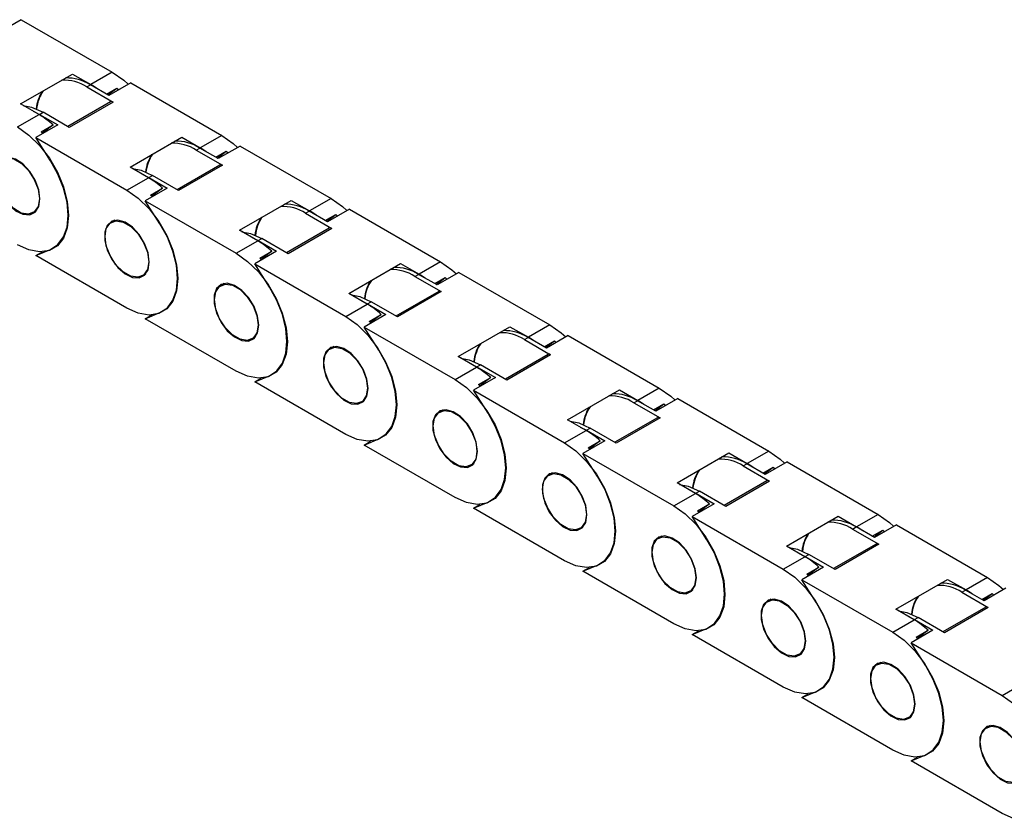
# Model space of a CAD drawing. Header units: millimetres. Extents: x 10 to 410, y 10 to 314.
# Tile 5 of 7: x 337 to 373, y 244 to 273. Entities that reach past the tile are written whole.
import ezdxf

# ---------------------------------------------------------------- set-up
doc = ezdxf.new("R2010")
doc.units = ezdxf.units.MM
doc.header["$LTSCALE"] = 1.5

msp = doc.modelspace()

# ---------------------------------------------------------------- linework, layer by layer
for p, q in [((337.543, 273.342), (336.748, 272.883)), ((337.543, 273.342), (340.851, 271.432)), ((337.517, 270.28), (339.4, 271.367)), ((339.4, 271.367), (340.069, 270.98)), ((340.851, 271.432), (340.069, 270.98)), ((341.521, 271.046), (340.725, 270.586)), ((341.521, 271.046), (344.829, 269.136)), ((339.923, 270.896), (340.056, 270.973)), ((339.923, 270.896), (340.878, 270.345)), ((340.725, 270.586), (340.056, 270.973)), ((340.64, 270.636), (341.018, 270.854)), ((340.691, 270.606), (341.018, 270.854)), ((341.018, 270.854), (341.084, 270.794)), ((338.187, 269.893), (337.517, 270.28)), ((340.784, 270.354), (339.232, 269.458)), ((340.878, 270.345), (339.287, 269.427)), ((337.978, 270.014), (338.2, 269.901)), ((338.2, 269.901), (338.332, 269.978)), ((339.287, 269.427), (338.332, 269.978)), ((337.404, 269.442), (338.187, 269.893)), ((338.2, 269.901), (338.869, 269.515)), ((338.869, 269.515), (338.073, 269.056)), ((338.261, 269.262), (338.698, 269.515)), ((338.326, 269.202), (338.261, 269.262)), ((338.698, 269.515), (338.308, 269.218)), ((338.607, 268.216), (338.073, 269.056)), ((338.073, 269.056), (341.382, 267.146)), ((341.495, 267.984), (343.378, 269.07)), ((343.378, 269.07), (344.047, 268.684)), ((344.829, 269.136), (344.047, 268.684)), ((343.901, 268.6), (344.033, 268.677)), ((343.901, 268.6), (344.855, 268.049)), ((344.703, 268.29), (344.033, 268.677)), ((344.617, 268.34), (344.996, 268.558)), ((344.669, 268.31), (344.996, 268.558)), ((345.498, 268.749), (344.703, 268.29)), ((344.996, 268.558), (345.061, 268.497)), ((345.498, 268.749), (348.806, 266.84)), ((342.164, 267.597), (341.495, 267.984)), ((344.762, 268.058), (343.21, 267.162)), ((344.855, 268.049), (343.264, 267.13)), ((341.382, 267.146), (342.164, 267.597)), ((341.956, 267.717), (342.177, 267.605)), ((342.177, 267.605), (342.31, 267.682)), ((342.177, 267.605), (342.846, 267.219)), ((343.264, 267.13), (342.31, 267.682)), ((342.846, 267.219), (342.051, 266.759)), ((342.238, 266.966), (342.676, 267.219)), ((342.676, 267.219), (342.286, 266.922)), ((342.585, 265.92), (342.051, 266.759)), ((342.051, 266.759), (345.359, 264.85)), ((342.286, 266.922), (342.238, 266.966)), ((345.472, 265.687), (347.355, 266.774)), ((347.355, 266.774), (348.024, 266.388)), ((348.806, 266.84), (348.024, 266.388)), ((337.967, 266.324), (338.093, 266.397)), ((347.878, 266.304), (348.011, 266.38)), ((348.68, 265.994), (348.011, 266.38)), ((349.475, 266.453), (348.68, 265.994)), ((349.475, 266.453), (352.784, 264.543)), ((340.946, 266.05), (340.819, 265.977)), ((347.878, 266.304), (348.833, 265.753)), ((348.595, 266.043), (348.973, 266.262)), ((348.646, 266.014), (348.973, 266.262)), ((348.973, 266.262), (349.039, 266.201)), ((346.142, 265.301), (345.472, 265.687)), ((348.739, 265.762), (347.187, 264.866)), ((348.833, 265.753), (347.242, 264.834)), ((345.359, 264.85), (346.142, 265.301)), ((345.933, 265.421), (346.155, 265.309)), ((346.155, 265.309), (346.287, 265.385)), ((346.155, 265.309), (346.824, 264.923)), ((347.242, 264.834), (346.287, 265.385)), ((338.073, 264.769), (338.607, 264.992)), ((338.073, 264.769), (338.309, 264.905)), ((346.824, 264.923), (346.028, 264.463)), ((346.216, 264.67), (346.653, 264.923)), ((346.653, 264.923), (346.263, 264.626)), ((341.382, 262.859), (338.073, 264.769)), ((346.281, 264.609), (346.216, 264.67)), ((352.784, 264.543), (352.002, 264.092)), ((346.562, 263.624), (346.028, 264.463)), ((346.028, 264.463), (349.337, 262.553)), ((349.45, 263.391), (351.333, 264.478)), ((351.333, 264.478), (352.002, 264.092)), ((341.944, 264.028), (342.071, 264.101)), ((351.856, 264.008), (351.988, 264.084)), ((351.856, 264.008), (352.81, 263.457)), ((352.657, 263.698), (351.988, 264.084)), ((352.572, 263.747), (352.951, 263.966)), ((352.624, 263.717), (352.951, 263.966)), ((353.453, 264.157), (352.657, 263.698)), ((352.951, 263.966), (353.016, 263.905)), ((353.453, 264.157), (356.761, 262.247)), ((344.923, 263.754), (344.797, 263.68)), ((350.119, 263.005), (349.45, 263.391)), ((349.911, 263.125), (350.132, 263.013)), ((352.717, 263.466), (351.165, 262.57)), ((352.81, 263.457), (351.219, 262.538)), ((349.337, 262.553), (350.119, 263.005)), ((350.132, 263.013), (350.265, 263.089)), ((350.132, 263.013), (350.801, 262.626)), ((351.219, 262.538), (350.265, 263.089)), ((342.051, 262.473), (342.585, 262.696)), ((342.051, 262.473), (342.286, 262.608)), ((345.359, 260.563), (342.051, 262.473)), ((350.801, 262.626), (350.006, 262.167)), ((350.193, 262.374), (350.631, 262.627)), ((350.631, 262.627), (350.241, 262.33)), ((350.54, 261.328), (350.006, 262.167)), ((350.006, 262.167), (353.314, 260.257)), ((350.241, 262.33), (350.193, 262.374)), ((353.427, 261.095), (355.31, 262.182)), ((355.31, 262.182), (355.979, 261.796)), ((356.761, 262.247), (355.979, 261.796)), ((345.922, 261.732), (346.048, 261.805)), ((355.833, 261.712), (355.966, 261.788)), ((355.833, 261.712), (356.788, 261.16)), ((356.635, 261.402), (355.966, 261.788)), ((357.43, 261.861), (356.635, 261.402)), ((357.43, 261.861), (360.739, 259.951)), ((348.901, 261.457), (348.774, 261.384)), ((356.549, 261.451), (356.928, 261.67)), ((356.601, 261.421), (356.928, 261.67)), ((356.928, 261.67), (356.994, 261.609)), ((354.096, 260.709), (353.427, 261.095)), ((356.694, 261.17), (355.142, 260.274)), ((356.788, 261.16), (355.197, 260.242)), ((353.314, 260.257), (354.096, 260.709)), ((353.888, 260.829), (354.11, 260.717)), ((354.11, 260.717), (354.242, 260.793)), ((354.11, 260.717), (354.779, 260.33)), ((355.197, 260.242), (354.242, 260.793)), ((346.028, 260.177), (346.562, 260.4)), ((346.028, 260.177), (346.264, 260.312)), ((354.779, 260.33), (353.983, 259.871)), ((354.171, 260.078), (354.608, 260.33)), ((354.608, 260.33), (354.218, 260.034)), ((349.337, 258.267), (346.028, 260.177)), ((354.218, 260.034), (354.171, 260.078)), ((360.739, 259.951), (359.957, 259.5)), ((354.517, 259.032), (353.983, 259.871)), ((353.983, 259.871), (357.292, 257.961)), ((357.405, 258.799), (359.288, 259.886)), ((359.288, 259.886), (359.957, 259.5)), ((361.408, 259.565), (360.612, 259.106)), ((361.408, 259.565), (364.716, 257.655)), ((349.899, 259.436), (350.026, 259.509)), ((359.811, 259.415), (359.943, 259.492)), ((359.811, 259.415), (360.765, 258.864)), ((360.612, 259.106), (359.943, 259.492)), ((360.527, 259.155), (360.906, 259.374)), ((360.579, 259.125), (360.906, 259.374)), ((360.906, 259.374), (360.971, 259.313)), ((352.878, 259.161), (352.752, 259.088)), ((360.672, 258.874), (359.119, 257.978)), ((360.765, 258.864), (359.174, 257.946)), ((358.074, 258.413), (357.405, 258.799)), ((357.866, 258.533), (358.087, 258.42)), ((358.087, 258.42), (358.22, 258.497)), ((359.174, 257.946), (358.22, 258.497)), ((350.006, 257.88), (350.54, 258.103)), ((357.292, 257.961), (358.074, 258.413)), ((358.087, 258.42), (358.756, 258.034)), ((350.006, 257.88), (350.241, 258.016)), ((353.314, 255.97), (350.006, 257.88)), ((358.756, 258.034), (357.961, 257.575)), ((358.148, 257.782), (358.586, 258.034)), ((358.196, 257.738), (358.148, 257.782)), ((358.586, 258.034), (358.196, 257.738)), ((358.495, 256.735), (357.961, 257.575)), ((357.961, 257.575), (361.269, 255.665)), ((361.382, 256.503), (363.265, 257.59)), ((363.265, 257.59), (363.934, 257.203)), ((364.716, 257.655), (363.934, 257.203)), ((353.877, 257.14), (354.003, 257.213)), ((363.788, 257.119), (363.921, 257.196)), ((363.788, 257.119), (364.743, 256.568)), ((364.59, 256.81), (363.921, 257.196)), ((364.504, 256.859), (364.883, 257.078)), ((364.556, 256.829), (364.883, 257.078)), ((365.385, 257.269), (364.59, 256.81)), ((364.883, 257.078), (364.949, 257.017)), ((365.385, 257.269), (368.694, 255.359)), ((356.856, 256.865), (356.729, 256.792)), ((362.051, 256.117), (361.382, 256.503)), ((364.649, 256.577), (363.097, 255.681)), ((364.743, 256.568), (363.152, 255.65)), ((361.269, 255.665), (362.051, 256.117)), ((361.843, 256.237), (362.065, 256.124)), ((362.065, 256.124), (362.197, 256.201)), ((362.065, 256.124), (362.734, 255.738)), ((363.152, 255.65), (362.197, 256.201)), ((353.983, 255.584), (354.517, 255.807)), ((353.983, 255.584), (354.218, 255.72)), ((362.734, 255.738), (361.938, 255.279)), ((362.126, 255.486), (362.563, 255.738)), ((362.563, 255.738), (362.173, 255.442)), ((357.292, 253.674), (353.983, 255.584)), ((362.472, 254.439), (361.938, 255.279)), ((361.938, 255.279), (365.247, 253.369)), ((362.173, 255.442), (362.126, 255.486)), ((365.36, 254.207), (367.242, 255.294)), ((367.242, 255.294), (367.912, 254.907)), ((368.694, 255.359), (367.912, 254.907)), ((357.854, 254.843), (357.981, 254.916)), ((367.766, 254.823), (367.898, 254.9)), ((368.567, 254.513), (367.898, 254.9)), ((369.363, 254.973), (368.567, 254.513)), ((369.363, 254.973), (372.671, 253.063)), ((360.833, 254.569), (360.707, 254.496)), ((367.766, 254.823), (368.72, 254.272)), ((368.482, 254.563), (368.861, 254.781)), ((368.534, 254.533), (368.861, 254.781)), ((368.861, 254.781), (368.926, 254.72)), ((366.029, 253.82), (365.36, 254.207)), ((368.627, 254.281), (367.074, 253.385)), ((368.72, 254.272), (367.129, 253.354)), ((365.247, 253.369), (366.029, 253.82)), ((365.821, 253.941), (366.042, 253.828)), ((366.042, 253.828), (366.175, 253.905)), ((366.042, 253.828), (366.711, 253.442)), ((367.129, 253.354), (366.175, 253.905)), ((357.961, 253.288), (358.495, 253.511)), ((357.961, 253.288), (358.196, 253.424)), ((361.269, 251.378), (357.961, 253.288)), ((366.711, 253.442), (365.916, 252.983)), ((366.103, 253.189), (366.541, 253.442)), ((366.168, 253.129), (366.103, 253.189)), ((366.541, 253.442), (366.151, 253.145)), ((366.45, 252.143), (365.916, 252.983)), ((365.916, 252.983), (369.224, 251.073)), ((369.337, 251.911), (371.22, 252.997)), ((371.22, 252.997), (371.889, 252.611)), ((372.671, 253.063), (371.889, 252.611)), ((361.832, 252.547), (361.958, 252.62)), ((371.743, 252.527), (371.876, 252.603)), ((371.743, 252.527), (372.698, 251.976)), ((372.545, 252.217), (371.876, 252.603)), ((372.459, 252.267), (372.838, 252.485)), ((372.511, 252.237), (372.838, 252.485)), ((373.34, 252.676), (372.545, 252.217)), ((372.838, 252.485), (372.904, 252.424)), ((364.811, 252.273), (364.684, 252.2)), ((370.006, 251.524), (369.337, 251.911)), ((372.604, 251.985), (371.052, 251.089)), ((372.698, 251.976), (371.107, 251.057)), ((369.224, 251.073), (370.006, 251.524)), ((369.798, 251.644), (370.02, 251.532)), ((370.02, 251.532), (370.152, 251.608)), ((370.02, 251.532), (370.689, 251.146)), ((371.107, 251.057), (370.152, 251.608)), ((361.938, 250.992), (362.472, 251.215)), ((361.938, 250.992), (362.173, 251.128)), ((365.247, 249.082), (361.938, 250.992)), ((370.689, 251.146), (369.893, 250.686)), ((370.081, 250.893), (370.518, 251.146)), ((370.518, 251.146), (370.128, 250.849)), ((370.427, 249.847), (369.893, 250.686)), ((369.893, 250.686), (373.202, 248.777)), ((370.128, 250.849), (370.081, 250.893)), ((365.809, 250.251), (365.936, 250.324)), ((368.788, 249.977), (368.662, 249.904)), ((373.202, 248.777), (373.984, 249.228)), ((365.916, 248.696), (366.45, 248.919)), ((365.916, 248.696), (366.151, 248.832)), ((369.224, 246.786), (365.916, 248.696)), ((369.787, 247.955), (369.913, 248.028)), ((372.766, 247.681), (372.639, 247.607)), ((369.893, 246.4), (370.427, 246.623)), ((369.893, 246.4), (370.128, 246.535)), ((373.202, 244.49), (369.893, 246.4))]:
    msp.add_line(p, q)
at = {"flags": 128}
for points in [[(340.851, 271.432), (341.265, 271.14), (341.429, 270.993)], [(337.611, 270.226), (337.919, 270.162), (338.332, 269.978)], [(337.404, 269.442), (337.817, 269.15), (338.21, 268.765), (338.562, 268.306), (338.856, 267.797), (339.077, 267.263), (339.214, 266.731), (339.26, 266.227), (339.214, 265.777), (339.077, 265.403), (338.856, 265.124), (338.562, 264.955), (338.21, 264.902), (337.817, 264.97), (337.404, 265.155)], [(344.829, 269.136), (345.242, 268.844), (345.406, 268.696)], [(338.22, 266.828), (338.176, 267.159), (338.048, 267.505), (337.85, 267.829), (337.604, 268.096), (337.337, 268.276), (337.077, 268.35), (336.852, 268.31), (336.687, 268.161), (336.6, 267.918), (336.6, 267.608), (336.687, 267.264), (336.852, 266.925), (337.077, 266.625), (337.337, 266.399), (337.604, 266.27), (337.85, 266.253), (338.048, 266.349), (338.176, 266.548), (338.22, 266.828)], [(336.609, 267.758), (336.657, 268.044), (336.795, 268.241), (337.007, 268.324), (337.266, 268.283), (337.542, 268.123), (337.802, 267.864), (338.014, 267.537), (338.152, 267.181), (338.2, 266.839), (338.152, 266.553), (338.014, 266.356), (337.802, 266.273), (337.542, 266.314), (337.266, 266.474), (337.007, 266.733), (336.795, 267.06), (336.657, 267.416), (336.609, 267.758)], [(338.607, 264.992), (338.877, 265.169), (339.08, 265.445), (339.205, 265.805), (339.247, 266.235), (339.205, 266.713), (339.08, 267.218), (338.877, 267.727), (338.607, 268.216)], [(341.589, 267.929), (341.897, 267.866), (342.31, 267.682)], [(341.382, 267.146), (341.795, 266.854), (342.187, 266.469), (342.539, 266.01), (342.833, 265.501), (343.054, 264.967), (343.191, 264.435), (343.238, 263.931), (343.191, 263.481), (343.054, 263.107), (342.833, 262.828), (342.539, 262.658), (342.187, 262.606), (341.795, 262.674), (341.382, 262.859)], [(348.806, 266.84), (349.219, 266.547), (349.383, 266.4)], [(342.197, 264.532), (342.153, 264.863), (342.025, 265.209), (341.828, 265.533), (341.582, 265.8), (341.314, 265.98), (341.054, 266.054), (340.83, 266.014), (340.665, 265.864), (340.578, 265.622), (340.578, 265.312), (340.665, 264.968), (340.83, 264.628), (341.054, 264.329), (341.314, 264.103), (341.582, 263.974), (341.828, 263.957), (342.025, 264.053), (342.153, 264.251), (342.197, 264.532)], [(340.586, 265.462), (340.634, 265.748), (340.772, 265.945), (340.984, 266.027), (341.244, 265.987), (341.52, 265.827), (341.78, 265.568), (341.991, 265.241), (342.129, 264.885), (342.177, 264.543), (342.129, 264.257), (341.991, 264.06), (341.78, 263.977), (341.52, 264.018), (341.244, 264.177), (340.984, 264.436), (340.772, 264.764), (340.634, 265.12), (340.586, 265.462)], [(342.585, 262.696), (342.855, 262.873), (343.057, 263.148), (343.182, 263.509), (343.225, 263.938), (343.182, 264.417), (343.057, 264.922), (342.855, 265.431), (342.585, 265.92)], [(345.566, 265.633), (345.874, 265.57), (346.287, 265.385)], [(345.359, 264.85), (345.772, 264.557), (346.165, 264.172), (346.517, 263.714), (346.81, 263.205), (347.032, 262.671), (347.169, 262.138), (347.215, 261.635), (347.169, 261.185), (347.032, 260.811), (346.81, 260.532), (346.517, 260.362), (346.165, 260.31), (345.772, 260.378), (345.359, 260.563)], [(352.784, 264.543), (353.197, 264.251), (353.361, 264.104)], [(346.175, 262.235), (346.13, 262.567), (346.003, 262.913), (345.805, 263.237), (345.559, 263.503), (345.292, 263.683), (345.032, 263.758), (344.807, 263.718), (344.642, 263.568), (344.555, 263.325), (344.555, 263.015), (344.642, 262.672), (344.807, 262.332), (345.032, 262.033), (345.292, 261.807), (345.559, 261.678), (345.805, 261.66), (346.003, 261.756), (346.13, 261.955), (346.175, 262.235)], [(344.564, 263.165), (344.612, 263.452), (344.75, 263.648), (344.962, 263.731), (345.221, 263.691), (345.497, 263.531), (345.757, 263.272), (345.969, 262.945), (346.107, 262.589), (346.155, 262.247), (346.107, 261.96), (345.969, 261.764), (345.757, 261.681), (345.497, 261.722), (345.221, 261.881), (344.962, 262.14), (344.75, 262.467), (344.612, 262.824), (344.564, 263.165)], [(346.562, 260.4), (346.832, 260.577), (347.035, 260.852), (347.16, 261.213), (347.202, 261.642), (347.16, 262.121), (347.035, 262.626), (346.832, 263.135), (346.562, 263.624)], [(349.544, 263.337), (349.852, 263.274), (350.265, 263.089)], [(349.337, 262.553), (349.75, 262.261), (350.142, 261.876), (350.494, 261.418), (350.788, 260.909), (351.009, 260.375), (351.146, 259.842), (351.193, 259.338), (351.146, 258.888), (351.009, 258.515), (350.788, 258.236), (350.494, 258.066), (350.142, 258.014), (349.75, 258.082), (349.337, 258.267)], [(356.761, 262.247), (357.174, 261.955), (357.338, 261.808)], [(350.152, 259.939), (350.108, 260.271), (349.98, 260.617), (349.783, 260.941), (349.537, 261.207), (349.269, 261.387), (349.009, 261.461), (348.785, 261.422), (348.62, 261.272), (348.532, 261.029), (348.532, 260.719), (348.62, 260.376), (348.785, 260.036), (349.009, 259.737), (349.269, 259.511), (349.537, 259.382), (349.783, 259.364), (349.98, 259.46), (350.108, 259.659), (350.152, 259.939)], [(348.541, 260.869), (348.589, 261.156), (348.727, 261.352), (348.939, 261.435), (349.199, 261.394), (349.475, 261.235), (349.735, 260.976), (349.946, 260.649), (350.084, 260.293), (350.132, 259.951), (350.084, 259.664), (349.946, 259.468), (349.735, 259.385), (349.475, 259.426), (349.199, 259.585), (348.939, 259.844), (348.727, 260.171), (348.589, 260.527), (348.541, 260.869)], [(350.54, 258.103), (350.81, 258.281), (351.012, 258.556), (351.137, 258.917), (351.18, 259.346), (351.137, 259.824), (351.012, 260.33), (350.81, 260.839), (350.54, 261.328)], [(353.521, 261.041), (353.829, 260.978), (354.242, 260.793)], [(353.314, 260.257), (353.727, 259.965), (354.12, 259.58), (354.472, 259.122), (354.765, 258.613), (354.987, 258.078), (355.124, 257.546), (355.17, 257.042), (355.124, 256.592), (354.987, 256.218), (354.765, 255.94), (354.472, 255.77), (354.12, 255.718), (353.727, 255.786), (353.314, 255.97)], [(360.739, 259.951), (361.152, 259.659), (361.316, 259.512)], [(354.13, 257.643), (354.085, 257.974), (353.958, 258.321), (353.76, 258.645), (353.514, 258.911), (353.247, 259.091), (352.987, 259.165), (352.762, 259.125), (352.597, 258.976), (352.51, 258.733), (352.51, 258.423), (352.597, 258.08), (352.762, 257.74), (352.987, 257.441), (353.247, 257.214), (353.514, 257.086), (353.76, 257.068), (353.958, 257.164), (354.085, 257.363), (354.13, 257.643)], [(352.519, 258.573), (352.567, 258.86), (352.705, 259.056), (352.916, 259.139), (353.176, 259.098), (353.452, 258.939), (353.712, 258.68), (353.924, 258.353), (354.062, 257.997), (354.11, 257.655), (354.062, 257.368), (353.924, 257.172), (353.712, 257.089), (353.452, 257.129), (353.176, 257.289), (352.916, 257.548), (352.705, 257.875), (352.567, 258.231), (352.519, 258.573)], [(354.517, 255.807), (354.787, 255.985), (354.99, 256.26), (355.115, 256.621), (355.157, 257.05), (355.115, 257.528), (354.99, 258.033), (354.787, 258.542), (354.517, 259.032)], [(357.499, 258.745), (357.807, 258.682), (358.22, 258.497)], [(357.292, 257.961), (357.705, 257.669), (358.097, 257.284), (358.449, 256.825), (358.743, 256.316), (358.964, 255.782), (359.101, 255.25), (359.148, 254.746), (359.101, 254.296), (358.964, 253.922), (358.743, 253.644), (358.449, 253.474), (358.097, 253.422), (357.705, 253.49), (357.292, 253.674)], [(364.716, 257.655), (365.129, 257.363), (365.293, 257.216)], [(358.107, 255.347), (358.063, 255.678), (357.935, 256.025), (357.738, 256.349), (357.492, 256.615), (357.224, 256.795), (356.964, 256.869), (356.739, 256.829), (356.575, 256.68), (356.487, 256.437), (356.487, 256.127), (356.575, 255.784), (356.739, 255.444), (356.964, 255.145), (357.224, 254.918), (357.492, 254.789), (357.738, 254.772), (357.935, 254.868), (358.063, 255.067), (358.107, 255.347)], [(356.496, 256.277), (356.544, 256.563), (356.682, 256.76), (356.894, 256.843), (357.154, 256.802), (357.43, 256.643), (357.689, 256.384), (357.901, 256.056), (358.039, 255.7), (358.087, 255.359), (358.039, 255.072), (357.901, 254.875), (357.689, 254.793), (357.43, 254.833), (357.154, 254.993), (356.894, 255.252), (356.682, 255.579), (356.544, 255.935), (356.496, 256.277)], [(358.495, 253.511), (358.765, 253.689), (358.967, 253.964), (359.092, 254.325), (359.135, 254.754), (359.092, 255.232), (358.967, 255.737), (358.765, 256.246), (358.495, 256.735)], [(361.476, 256.449), (361.784, 256.385), (362.197, 256.201)], [(361.269, 255.665), (361.682, 255.373), (362.075, 254.988), (362.426, 254.529), (362.72, 254.02), (362.942, 253.486), (363.079, 252.954), (363.125, 252.45), (363.079, 252), (362.942, 251.626), (362.72, 251.347), (362.426, 251.178), (362.075, 251.126), (361.682, 251.193), (361.269, 251.378)], [(368.694, 255.359), (369.107, 255.067), (369.271, 254.919)], [(362.085, 253.051), (362.04, 253.382), (361.913, 253.728), (361.715, 254.052), (361.469, 254.319), (361.202, 254.499), (360.942, 254.573), (360.717, 254.533), (360.552, 254.384), (360.465, 254.141), (360.465, 253.831), (360.552, 253.487), (360.717, 253.148), (360.942, 252.848), (361.202, 252.622), (361.469, 252.493), (361.715, 252.476), (361.913, 252.572), (362.04, 252.771), (362.085, 253.051)], [(360.474, 253.981), (360.522, 254.267), (360.66, 254.464), (360.871, 254.547), (361.131, 254.506), (361.407, 254.346), (361.667, 254.088), (361.879, 253.76), (362.017, 253.404), (362.065, 253.062), (362.017, 252.776), (361.879, 252.579), (361.667, 252.496), (361.407, 252.537), (361.131, 252.697), (360.871, 252.956), (360.66, 253.283), (360.522, 253.639), (360.474, 253.981)], [(362.472, 251.215), (362.742, 251.392), (362.944, 251.668), (363.07, 252.028), (363.112, 252.458), (363.07, 252.936), (362.944, 253.441), (362.742, 253.95), (362.472, 254.439)], [(365.454, 254.153), (365.762, 254.089), (366.175, 253.905)], [(365.247, 253.369), (365.66, 253.077), (366.052, 252.692), (366.404, 252.233), (366.698, 251.724), (366.919, 251.19), (367.056, 250.658), (367.103, 250.154), (367.056, 249.704), (366.919, 249.33), (366.698, 249.051), (366.404, 248.882), (366.052, 248.829), (365.66, 248.897), (365.247, 249.082)], [(372.671, 253.063), (373.084, 252.771), (373.248, 252.623)], [(366.062, 250.755), (366.018, 251.086), (365.89, 251.432), (365.693, 251.756), (365.447, 252.023), (365.179, 252.203), (364.919, 252.277), (364.694, 252.237), (364.53, 252.088), (364.442, 251.845), (364.442, 251.535), (364.53, 251.191), (364.694, 250.852), (364.919, 250.552), (365.179, 250.326), (365.447, 250.197), (365.693, 250.18), (365.89, 250.276), (366.018, 250.475), (366.062, 250.755)], [(364.451, 251.685), (364.499, 251.971), (364.637, 252.168), (364.849, 252.251), (365.109, 252.21), (365.385, 252.05), (365.644, 251.791), (365.856, 251.464), (365.994, 251.108), (366.042, 250.766), (365.994, 250.48), (365.856, 250.283), (365.644, 250.2), (365.385, 250.241), (365.109, 250.401), (364.849, 250.66), (364.637, 250.987), (364.499, 251.343), (364.451, 251.685)], [(366.45, 248.919), (366.72, 249.096), (366.922, 249.372), (367.047, 249.732), (367.09, 250.162), (367.047, 250.64), (366.922, 251.145), (366.72, 251.654), (366.45, 252.143)], [(369.431, 251.856), (369.739, 251.793), (370.152, 251.608)], [(369.224, 251.073), (369.637, 250.781), (370.029, 250.396), (370.381, 249.937), (370.675, 249.428), (370.896, 248.894), (371.034, 248.362), (371.08, 247.858), (371.034, 247.408), (370.896, 247.034), (370.675, 246.755), (370.381, 246.585), (370.029, 246.533), (369.637, 246.601), (369.224, 246.786)], [(370.04, 248.459), (369.995, 248.79), (369.868, 249.136), (369.67, 249.46), (369.424, 249.726), (369.157, 249.907), (368.897, 249.981), (368.672, 249.941), (368.507, 249.791), (368.42, 249.549), (368.42, 249.239), (368.507, 248.895), (368.672, 248.555), (368.897, 248.256), (369.157, 248.03), (369.424, 247.901), (369.67, 247.884), (369.868, 247.98), (369.995, 248.178), (370.04, 248.459)], [(368.429, 249.389), (368.477, 249.675), (368.615, 249.872), (368.826, 249.954), (369.086, 249.914), (369.362, 249.754), (369.622, 249.495), (369.834, 249.168), (369.972, 248.812), (370.02, 248.47), (369.972, 248.184), (369.834, 247.987), (369.622, 247.904), (369.362, 247.945), (369.086, 248.104), (368.826, 248.363), (368.615, 248.691), (368.477, 249.047), (368.429, 249.389)], [(370.427, 246.623), (370.697, 246.8), (370.899, 247.075), (371.025, 247.436), (371.067, 247.865), (371.025, 248.344), (370.899, 248.849), (370.697, 249.358), (370.427, 249.847)], [(373.202, 248.777), (373.615, 248.484), (374.007, 248.099), (374.359, 247.641), (374.653, 247.132), (374.874, 246.598), (375.011, 246.065), (375.058, 245.562), (375.011, 245.112), (374.874, 244.738), (374.653, 244.459), (374.359, 244.289), (374.007, 244.237), (373.615, 244.305), (373.202, 244.49)], [(374.017, 246.162), (373.973, 246.494), (373.845, 246.84), (373.648, 247.164), (373.402, 247.43), (373.134, 247.61), (372.874, 247.684), (372.649, 247.645), (372.485, 247.495), (372.397, 247.252), (372.397, 246.942), (372.485, 246.599), (372.649, 246.259), (372.874, 245.96), (373.134, 245.734), (373.402, 245.605), (373.648, 245.587), (373.845, 245.683), (373.973, 245.882), (374.017, 246.162)], [(372.406, 247.092), (372.454, 247.379), (372.592, 247.575), (372.804, 247.658), (373.063, 247.618), (373.34, 247.458), (373.599, 247.199), (373.811, 246.872), (373.949, 246.516), (373.997, 246.174), (373.949, 245.887), (373.811, 245.691), (373.599, 245.608), (373.34, 245.649), (373.063, 245.808), (372.804, 246.067), (372.592, 246.394), (372.454, 246.75), (372.406, 247.092)]]:
    msp.add_lwpolyline(points, dxfattribs=at)
for centre, radius, start, end in [((339.074, 269.588), 1.559, 57.0084, 92.0282), ((339.188, 269.596), 1.628, 57.7654, 91.2713), ((339.521, 269.957), 1.444, 147.5304, 174.2656), ((339.513, 269.951), 1.423, 145.6247, 174.1306), ((338.71, 268.635), 2.71, 54.3328, 59.9087), ((340.823, 270.268), 0.0943, 54.3824, 114.3071), ((336.672, 267.311), 2.994, 47.4129, 59.6144), ((343.052, 267.292), 1.559, 57.0084, 92.0282), ((343.165, 267.3), 1.628, 57.7654, 91.2713), ((342.688, 266.339), 2.71, 54.3328, 59.9087), ((343.499, 267.661), 1.444, 147.5304, 174.2656), ((343.49, 267.654), 1.423, 145.6247, 174.1306), ((344.801, 267.972), 0.0943, 54.3824, 114.3071), ((340.65, 265.015), 2.994, 47.4129, 59.6144), ((347.029, 264.996), 1.559, 57.0084, 92.0282), ((347.143, 265.004), 1.628, 57.7654, 91.2713), ((346.665, 264.043), 2.71, 54.3328, 59.9087), ((347.476, 265.365), 1.444, 147.5304, 174.2656), ((347.468, 265.358), 1.423, 145.6247, 174.1306), ((348.778, 265.676), 0.0943, 54.3824, 114.3071), ((344.627, 262.718), 2.994, 47.4129, 59.6144), ((351.007, 262.7), 1.559, 57.0084, 92.0282), ((351.12, 262.707), 1.628, 57.7654, 91.2713), ((351.454, 263.069), 1.444, 147.5304, 174.2656), ((351.445, 263.062), 1.423, 145.6247, 174.1306), ((350.643, 261.747), 2.71, 54.3328, 59.9087), ((352.755, 263.38), 0.0943, 54.3824, 114.3071), ((348.605, 260.422), 2.994, 47.4129, 59.6144), ((355.098, 260.411), 1.628, 57.7654, 91.2713), ((354.984, 260.404), 1.559, 57.0084, 92.0282), ((354.62, 259.451), 2.71, 54.3328, 59.9087), ((355.431, 260.773), 1.444, 147.5304, 174.2656), ((355.423, 260.766), 1.423, 145.6247, 174.1306), ((356.733, 261.084), 0.0943, 54.3824, 114.3071), ((352.582, 258.126), 2.994, 47.4129, 59.6144), ((358.962, 258.107), 1.559, 57.0084, 92.0282), ((359.075, 258.115), 1.628, 57.7654, 91.2713), ((359.409, 258.477), 1.444, 147.5304, 174.2656), ((359.4, 258.47), 1.423, 145.6247, 174.1306), ((358.598, 257.154), 2.71, 54.3328, 59.9087), ((360.71, 258.788), 0.0943, 54.3824, 114.3071), ((356.559, 255.83), 2.994, 47.4129, 59.6144), ((363.053, 255.819), 1.628, 57.7654, 91.2713), ((362.939, 255.811), 1.559, 57.0084, 92.0282), ((362.575, 254.858), 2.71, 54.3328, 59.9087), ((363.386, 256.181), 1.444, 147.5304, 174.2656), ((363.378, 256.174), 1.423, 145.6247, 174.1306), ((364.688, 256.491), 0.0943, 54.3824, 114.3071), ((360.537, 253.534), 2.994, 47.4129, 59.6144), ((366.917, 253.515), 1.559, 57.0084, 92.0282), ((367.03, 253.523), 1.628, 57.7654, 91.2713), ((366.553, 252.562), 2.71, 54.3328, 59.9087), ((367.364, 253.884), 1.444, 147.5304, 174.2656), ((367.355, 253.877), 1.423, 145.6247, 174.1306), ((368.665, 254.195), 0.0943, 54.3824, 114.3071), ((364.514, 251.238), 2.994, 47.4129, 59.6144), ((370.894, 251.219), 1.559, 57.0084, 92.0282), ((371.008, 251.227), 1.628, 57.7654, 91.2713), ((371.333, 251.581), 1.423, 145.6247, 174.1306), ((370.53, 250.266), 2.71, 54.3328, 59.9087), ((371.341, 251.588), 1.444, 147.5304, 174.2656), ((372.643, 251.899), 0.0943, 54.3824, 114.3071), ((368.492, 248.941), 2.994, 47.4129, 59.6144)]:
    msp.add_arc(centre, radius, start, end)

doc.saveas('drawing.dxf')
